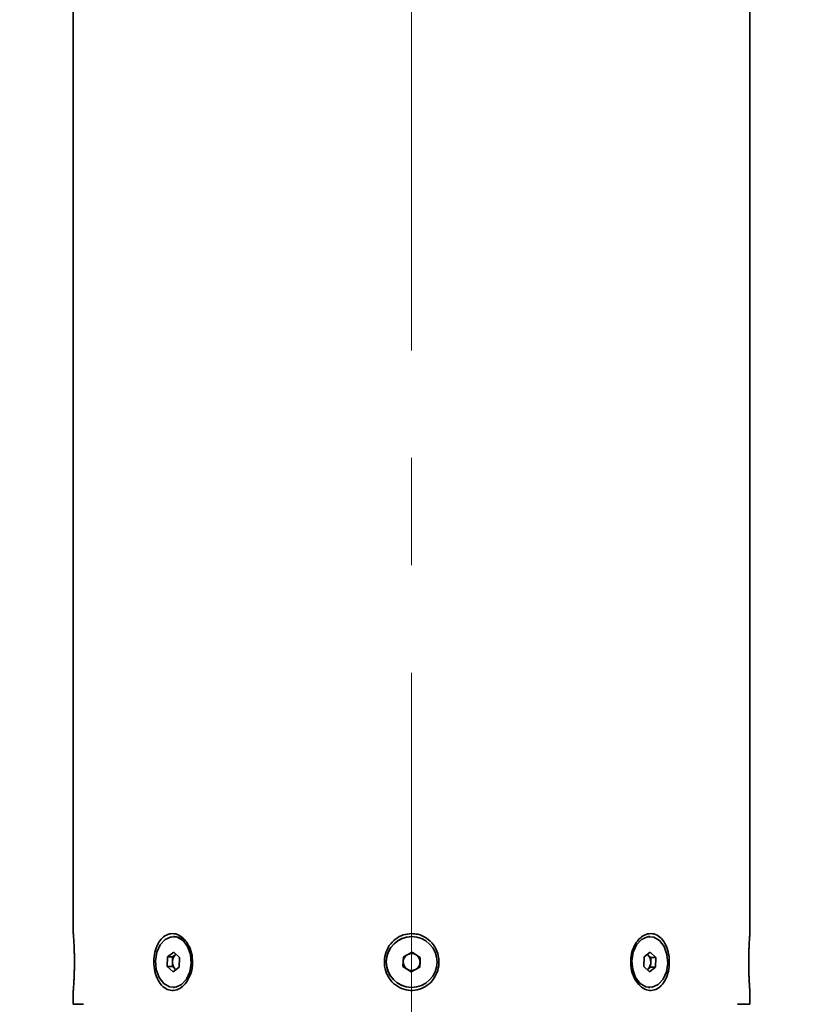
# Paper-space layout '图纸1' of a CAD drawing. Header units: millimetres. Extents: x 98 to 175, y 94 to 269.
# Tile 10 of 13: x 118 to 137, y 190 to 213. Entities that reach past the tile are written whole.
import ezdxf

# ---------------------------------------------------------------- set-up
doc = ezdxf.new("R2010")
doc.units = ezdxf.units.MM
doc.linetypes.add('CENTERX2', pattern=[20.32, 12.7, -2.54, 2.54, -2.54])
doc.layers.add('中心线层', color=6, linetype='CENTERX2', lineweight=25)
doc.layers.add('标注层', color=150, linetype='Continuous')
doc.styles.add('SLDTEXTSTYLE1', font='ARIAL.TTF', dxfattribs={"width": 0.948})
doc.dimstyles.new('SLDDIMSTYLE0', dxfattribs={"dimtxt": 3.5, "dimasz": 2.2, "dimexe": 0, "dimexo": 0.0625, "dimgap": 0.875, "dimtad": 2, "dimlfac": 5, "dimrnd": 1e-09, "dimzin": 12, "dimdsep": 46, "dimtxsty": 'SLDTEXTSTYLE1', "dimsah": 1, "dimcen": 0.09, "dimadec": 0, "dimazin": 3, "dimtfac": 1, "dimtdec": 3, "dimtofl": 0, "dimtmove": 0, "dimatfit": 3, "dimfxl": 0, "dimfrac": 2, "dimtolj": 1, "dimtzin": 12, "dimarcsym": 0})

# ---------------------------------------------------------------- blocks, each defined once
blk = doc.blocks.new('_D_4')
at = {"layer": '标注层'}
for p, q in [((124.726, 225.754), (100.56, 225.754)), ((102.56, 177.754), (102.56, 225.754)), ((136.669, 177.754), (100.56, 177.754))]:
    blk.add_line(p, q, dxfattribs=at)
for points in [[(102.56, 225.754), (102.16, 223.554), (102.96, 223.554)], [(102.56, 177.754), (102.96, 179.954), (102.16, 179.954)]]:
    blk.add_solid(points, dxfattribs=at)
at = {"layer": '标注层', "insert": (98.048, 197.744), "char_height": 3.5, "attachment_point": 1, "rotation": 90, "style": 'SLDTEXTSTYLE1'}
blk.add_mtext('240', dxfattribs=at)

psp = doc.layouts.new('图纸1')

# ---------------------------------------------------------------- linework, layer by layer
at = {"color": 7, "linetype": 'Continuous', "lineweight": 35}
for p, q in [((119.0493, 215.9538), (119.0493, 191.4637)), ((135.0493, 191.4648), (135.0493, 215.9538)), ((121.4444, 191.3938), (121.4161, 191.3938)), ((127.0618, 191.3937), (127.0618, 191.3937)), ((132.6846, 191.3938), (132.6563, 191.3938)), ((121.2785, 190.9181), (121.2712, 190.6874)), ((121.4235, 191.0245), (121.2785, 190.9181)), ((121.2785, 190.9181), (121.3987, 190.9181)), ((121.3987, 190.9181), (121.395, 190.8028)), ((121.4712, 190.9713), (121.3987, 190.9181)), ((121.5611, 190.9002), (121.4235, 191.0245)), ((121.4773, 190.9758), (121.4712, 190.9713)), ((121.4712, 190.9713), (121.4775, 190.9757)), ((121.5538, 190.6695), (121.5611, 190.9002)), ((126.8562, 190.9181), (126.8458, 190.6874)), ((127.0611, 191.0245), (126.8562, 190.9181)), ((127.2558, 190.9002), (127.0611, 191.0245)), ((127.1584, 190.9623), (127.0611, 191.0245)), ((127.2557, 190.9002), (127.1584, 190.9623)), ((127.2454, 190.6695), (127.2558, 190.9002)), ((127.2506, 190.7848), (127.2557, 190.9002)), ((127.2558, 190.9002), (127.2557, 190.9002)), ((132.547, 190.9181), (132.5397, 190.6874)), ((132.6919, 191.0245), (132.547, 190.9181)), ((132.6243, 190.9749), (132.6405, 190.9623)), ((132.6405, 190.9623), (132.6256, 190.9758)), ((132.7093, 190.9002), (132.6405, 190.9623)), ((132.8295, 190.9002), (132.6919, 191.0245)), ((132.7056, 190.7848), (132.7093, 190.9002)), ((132.8295, 190.9002), (132.7093, 190.9002)), ((132.8222, 190.6695), (132.8295, 190.9002)), ((121.2712, 190.6874), (121.4088, 190.5631)), ((121.3914, 190.6874), (121.2712, 190.6874)), ((121.395, 190.8028), (121.3914, 190.6874)), ((121.3914, 190.6874), (121.4602, 190.6252)), ((121.4088, 190.5631), (121.5538, 190.6695)), ((126.8458, 190.6874), (127.0404, 190.5631)), ((127.0404, 190.5631), (127.2454, 190.6695)), ((127.1429, 190.6163), (127.2454, 190.6695)), ((127.2454, 190.6695), (127.2506, 190.7848)), ((127.2454, 190.6695), (127.2454, 190.6695)), ((132.5397, 190.6874), (132.6773, 190.5631)), ((132.6295, 190.6163), (132.702, 190.6695)), ((132.6773, 190.5631), (132.8222, 190.6695)), ((132.702, 190.6695), (132.7056, 190.7848)), ((132.8222, 190.6695), (132.702, 190.6695)), ((121.4764, 190.6127), (121.4602, 190.6252)), ((121.4602, 190.6252), (121.4751, 190.6118)), ((127.0404, 190.5631), (127.1429, 190.6163)), ((132.6295, 190.6163), (132.6232, 190.6119)), ((132.6234, 190.6118), (132.6295, 190.6163)), ((119.0493, 190.1224), (119.0493, 189.7938)), ((121.4161, 190.1938), (121.4444, 190.1938)), ((127.0398, 190.1939), (127.0398, 190.1939)), ((132.6563, 190.1938), (132.6846, 190.1938)), ((135.0493, 189.7938), (135.0493, 190.1239))]:
    psp.add_line(p, q, dxfattribs=at)
at = {"color": 7, "linetype": 'Continuous', "lineweight": 35, "flags": 128}
for points in [[(121.6446, 191.2994), (121.7531, 191.1585), (121.821, 190.9735), (121.8401, 190.7669), (121.808, 190.5635), (121.7287, 190.3879), (121.6116, 190.2613), (121.471, 190.1988), (121.3238, 190.2082), (121.1877, 190.2881), (121.0792, 190.4291), (121.0113, 190.6141), (120.9922, 190.8207), (121.0243, 191.0241), (121.1036, 191.1997), (121.2206, 191.3263), (121.3612, 191.3888), (121.5085, 191.3794), (121.6446, 191.2994)], [(121.4444, 191.3938), (121.5368, 191.3794), (121.6728, 191.2994)], [(132.9129, 191.2994), (133.0214, 191.1585), (133.0893, 190.9735), (133.1084, 190.7669), (133.0763, 190.5635), (132.997, 190.3879), (132.88, 190.2613), (132.7395, 190.1988), (132.5923, 190.2082), (132.4563, 190.2881), (132.3478, 190.4291), (132.2799, 190.6141), (132.2608, 190.8207), (132.2929, 191.0241), (132.3722, 191.1997), (132.4892, 191.3263), (132.6297, 191.3888), (132.7769, 191.3794), (132.9129, 191.2994)], [(132.2323, 190.8101), (132.2325, 190.8207), (132.2421, 190.9229)], [(119.2909, 189.7938), (119.1423, 189.7938), (119.0631, 189.7938), (119.0493, 189.7938)], [(135.0493, 189.7938), (135.0225, 189.7938), (134.9262, 189.7938), (134.7607, 189.7938)]]:
    psp.add_lwpolyline(points, dxfattribs=at)
at = {"color": 7, "linetype": 'Continuous', "lineweight": 35}
psp.add_circle((127.0508, 190.7938), 0.6, dxfattribs=at)
for centre, radius, start, end in [((127.0508, 190.7938), 0.6, 88.94856, 268.94855), ((121.6124, 190.806), 0.2174, 130.51315, 180.86561), ((127.0508, 190.7938), 0.2, 117.43206, 177.43206), ((127.0508, 190.7938), 0.2, 57.43206, 117.43206), ((127.0508, 190.7938), 0.2, 357.43206, 57.43206), ((132.4747, 190.8008), 0.2315, 356.04775, 44.2549), ((121.6259, 190.7868), 0.2315, 176.04827, 224.26797), ((127.0508, 190.7938), 0.2, 177.43206, 237.43206), ((127.0508, 190.7938), 0.2, 297.43206, 357.43206), ((132.4882, 190.7815), 0.2174, 310.52697, 0.8678), ((127.0508, 190.7938), 0.2, 237.43206, 297.43206)]:
    psp.add_arc(centre, radius, start, end, dxfattribs=at)
for points, knots in [([(119.0604, 191.3055), (119.0591, 191.3259), (119.0566, 191.3672), (119.0532, 191.4149), (119.051, 191.4438), (119.0499, 191.4583), (119.0494, 191.4656), (119.0494, 191.4643), (119.0495, 191.4637)], [0, 0, 0, 0, 0.2107456, 0.4276519, 0.6594536, 0.7754611, 0.9003517, 1, 1, 1, 1]), ([(121.7321, 191.2598), (121.696, 191.3038), (121.6194, 191.3973), (121.4723, 191.4679), (121.3194, 191.4692), (121.1804, 191.3985), (121.0665, 191.2653), (120.9864, 191.0795), (120.9488, 190.8574), (120.9601, 190.6232), (121.0217, 190.4065), (121.1279, 190.2368), (121.266, 190.1354), (121.4185, 190.1106), (121.5688, 190.1593), (121.7028, 190.2736), (121.8072, 190.444), (121.8683, 190.6569), (121.8733, 190.8896), (121.8252, 191.102), (121.7605, 191.2117), (121.7321, 191.2598)], [0, 0, 0, 0, 0.0473049, 0.1003844, 0.1516277, 0.2020178, 0.2531115, 0.3060088, 0.3609074, 0.4171836, 0.4738023, 0.5296118, 0.5835782, 0.6353858, 0.6858791, 0.7365934, 0.7888483, 0.8431446, 0.899083, 0.9557151, 1, 1, 1, 1]), ([(127.0508, 191.4658), (126.984, 191.4595), (126.8475, 191.4466), (126.6614, 191.3436), (126.5117, 191.1858), (126.4175, 190.9806), (126.3933, 190.7495), (126.4467, 190.5195), (126.5734, 190.3211), (126.7562, 190.1808), (126.9692, 190.1145), (127.1853, 190.1243), (127.3835, 190.2043), (127.5474, 190.3457), (127.6611, 190.5377), (127.7089, 190.7631), (127.6804, 190.9967), (127.5757, 191.2087), (127.4083, 191.3688), (127.2223, 191.4537), (127.0996, 191.4624), (127.0508, 191.4658)], [0, 0, 0, 0, 0.0483717, 0.0989161, 0.1507545, 0.2046066, 0.2602531, 0.3168281, 0.3732215, 0.4282884, 0.4812341, 0.532272, 0.5826714, 0.6339732, 0.6871651, 0.7423121, 0.7987059, 0.8552833, 0.910889, 0.9645464, 1, 1, 1, 1]), ([(132.3688, 191.2598), (132.3386, 191.2082), (132.2735, 191.0967), (132.2271, 190.8819), (132.2335, 190.6482), (132.2995, 190.4279), (132.415, 190.252), (132.5615, 190.1426), (132.7171, 190.1096), (132.8636, 190.1508), (132.9893, 190.2585), (133.0848, 190.4234), (133.1415, 190.6325), (133.1515, 190.865), (133.1111, 191.0929), (133.0228, 191.2859), (132.8964, 191.4182), (132.7477, 191.4759), (132.5951, 191.4571), (132.4636, 191.3793), (132.3973, 191.2957), (132.3688, 191.2598)], [0, 0, 0, 0, 0.0472822, 0.1020886, 0.1582636, 0.214902, 0.2708555, 0.3250557, 0.3770764, 0.4276436, 0.4782622, 0.5303126, 0.5843968, 0.6402006, 0.696813, 0.7531115, 0.8079627, 0.8606562, 0.9115431, 0.9619721, 1, 1, 1, 1]), ([(135.0492, 191.4648), (135.0492, 191.4637), (135.049, 191.4615), (135.0471, 191.4363), (135.0444, 191.399), (135.0414, 191.3544), (135.0394, 191.3219), (135.0384, 191.3055)], [0, 0, 0, 0, 0.2081224, 0.4326175, 0.6650358, 0.831043, 1, 1, 1, 1]), ([(119.0494, 190.1224), (119.0495, 190.1237), (119.0497, 190.1262), (119.0517, 190.1523), (119.0547, 190.1936), (119.0586, 190.2513), (119.0621, 190.3109), (119.0649, 190.3652), (119.067, 190.4086), (119.069, 190.4555), (119.0708, 190.5052), (119.0724, 190.5574), (119.0737, 190.6107), (119.0747, 190.6664), (119.0753, 190.7234), (119.0756, 190.7814), (119.0755, 190.8387), (119.075, 190.897), (119.0741, 190.9547), (119.0729, 191.0114), (119.0713, 191.0653), (119.0695, 191.1186), (119.067, 191.1784), (119.0639, 191.2433), (119.0616, 191.2846), (119.0604, 191.3055)], [0, 0, 0, 0, 0.0625925, 0.1260926, 0.1918321, 0.2562127, 0.3227732, 0.3561214, 0.389469, 0.4228163, 0.4584092, 0.4930147, 0.5276199, 0.5622248, 0.5992106, 0.6346825, 0.6701543, 0.7056262, 0.7436234, 0.7793095, 0.8149958, 0.8506825, 0.8890076, 0.9438823, 1, 1, 1, 1]), ([(135.0384, 191.3055), (135.0372, 191.2831), (135.0346, 191.2376), (135.0314, 191.1688), (135.029, 191.1079), (135.0273, 191.0576), (135.0258, 191.0046), (135.0247, 190.9495), (135.0238, 190.8929), (135.0234, 190.8363), (135.0233, 190.7782), (135.0236, 190.7198), (135.0243, 190.6618), (135.0253, 190.6057), (135.0267, 190.5496), (135.0284, 190.4953), (135.0304, 190.4435), (135.0325, 190.3954), (135.0347, 190.349), (135.037, 190.3063), (135.0393, 190.2676), (135.0414, 190.2339), (135.0434, 190.2034), (135.0458, 190.1697), (135.0476, 190.1448), (135.0487, 190.1299), (135.0493, 190.1223), (135.0492, 190.1234), (135.0492, 190.1239)], [0, 0, 0, 0, 0.0601116, 0.1218865, 0.1561546, 0.1904223, 0.2246897, 0.2612986, 0.2965696, 0.3318404, 0.3671111, 0.404859, 0.4406067, 0.4763546, 0.5121027, 0.5504557, 0.5859677, 0.6214802, 0.6569932, 0.6951942, 0.7297628, 0.7643319, 0.7989018, 0.8361594, 0.9025135, 0.9357214, 0.971489, 1, 1, 1, 1]), ([(119.0746, 190.903), (119.0748, 190.8853), (119.0752, 190.8477), (119.0754, 190.7905), (119.0751, 190.7322), (119.0748, 190.693), (119.0745, 190.6733), (119.0745, 190.6724)], [0, 0, 0, 0, 0.2311184, 0.4913718, 0.7394116, 0.9874519, 1, 1, 1, 1])]:
    psp.add_open_spline(points, degree=3, knots=knots, dxfattribs=at)
at = {"layer": '中心线层', "linetype": 'CENTERX2', "lineweight": 18}
psp.add_line((127.0493, 217.9538), (127.0493, 189.4658), dxfattribs=at)

# ---------------------------------------------------------------- dimensions: what is measured, and where the dimension line sits
at = {"layer": '标注层'}
dim = psp.add_linear_dim(base=(102.5596, 225.7538), p1=(136.669, 177.7544), p2=(124.7259, 225.7538), angle=90, dimstyle='SLDDIMSTYLE0', dxfattribs=at)
dim.commit()
dim.dimension.update_dxf_attribs({"geometry": '_D_4', "text_midpoint": (102.5596, 201.7541), "dimtype": 160})

doc.saveas('drawing.dxf')
